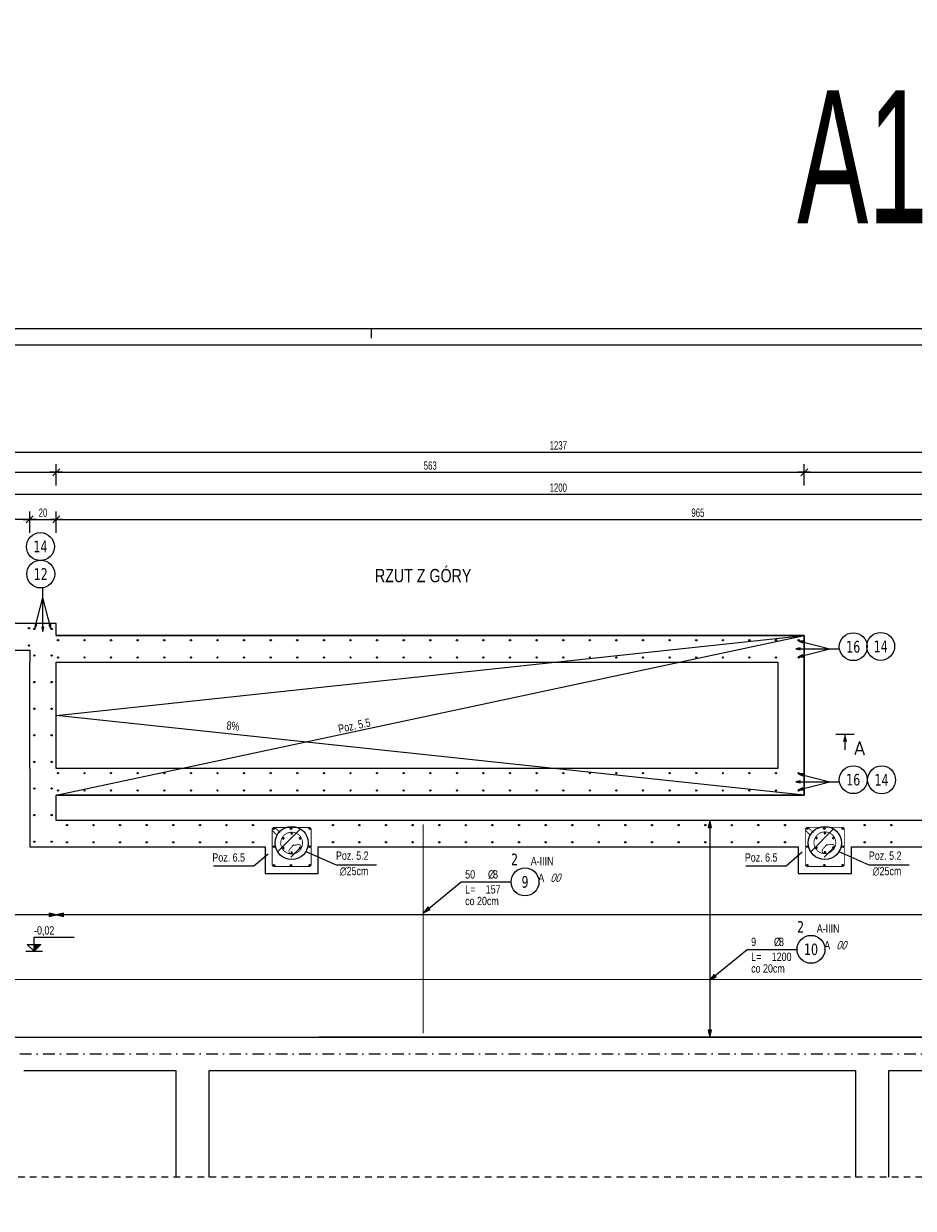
# Model space of a CAD drawing. Header units: millimetres. Extents: x 794 to 22817, y 194 to 7636.
# Tile 7 of 16: x 1282 to 1951, y 1380 to 2271. Entities that reach past the tile are written whole.
import ezdxf
from ezdxf.enums import TextEntityAlignment as Align

# ---------------------------------------------------------------- set-up
doc = ezdxf.new("R2010")
doc.units = ezdxf.units.MM
doc.header["$LTSCALE"] = 25
doc.linetypes.add('MO', pattern=[0.7, 0.35, -0.17, 0.01, -0.17])
doc.linetypes.add('MP', pattern=[0.36, 0.2, -0.16])
for name, color, linetype in [('BA_kot', 7, 'Continuous'), ('BA_pdz', 2, 'Continuous'), ('BA_ram', 2, 'Continuous'), ('BA_szr', 1, 'Continuous'), ('BA_txg', 3, 'Continuous'), ('BA_txs', 2, 'Continuous'), ('BA_wym', 1, 'Continuous'), ('BD_osm', 1, 'MO'), ('BD_wic', 1, 'Continuous'), ('BD_wig', 3, 'Continuous'), ('BD_wis', 2, 'Continuous'), ('BZ_odn', 1, 'Continuous'), ('BZ_opi1', 7, 'Continuous'), ('BZ_opi2', 4, 'Continuous'), ('BZ_P_prz', 4, 'Continuous'), ('BZ_P_strz', 3, 'Continuous'), ('BZ_P_wid', 3, 'Continuous'), ('BZ_pom', 6, 'Continuous'), ('BZ_wym', 1, 'Continuous')]:
    doc.layers.add(name, color=color, linetype=linetype)
doc.styles.add('BIKTBG', font='tahoma.ttf', dxfattribs={"width": 0.85})
doc.styles.add('BIKTG', font='bikromsw.shx', dxfattribs={"width": 0.8})
doc.styles.add('BIKTS', font='bikromsw.shx', dxfattribs={"width": 0.8})
doc.styles.add('BIKWYM', font='bikromsw.shx', dxfattribs={"width": 0.7})
doc.styles.add('ROMANC', font='simplex.shx', dxfattribs={"width": 0.9})
doc.dimstyles.new('BA_KR_25_cm', dxfattribs={"dimscale": 0.25, "dimtxt": 25, "dimasz": 1.666667, "dimexe": 24, "dimexo": 0, "dimgap": 0, "dimtad": 0, "dimdec": 1, "dimrnd": 0.5, "dimzin": 9, "dimdsep": 46, "dimtxsty": 'BIKWYM', "dimblk": 'WYM-KR', "dimcen": 0, "dimdle": 20, "dimclrd": 256, "dimclre": 256, "dimclrt": 7, "dimadec": 0, "dimazin": 0, "dimtfac": 0.033333, "dimtdec": 1, "dimtmove": 0, "dimatfit": 3, "dimldrblk": 'WYM-KR', "dimfxl": 1, "dimtvp": 0.8, "dimtolj": 1, "dimarcsym": 0})
doc.dimstyles.new('BA_ST_25_cm', dxfattribs={"dimscale": 0.25, "dimtxt": 25, "dimasz": 1.666667, "dimexe": 24, "dimexo": 0, "dimgap": 0, "dimtad": 0, "dimdec": 1, "dimrnd": 0.5, "dimdsep": 46, "dimtxsty": 'BIKWYM', "dimblk": 'WYM-ST', "dimcen": 0, "dimdle": 20, "dimclrd": 256, "dimclre": 256, "dimclrt": 7, "dimadec": 0, "dimazin": 0, "dimtfac": 0.033333, "dimtdec": 1, "dimtix": 1, "dimtmove": 2, "dimatfit": 3, "dimldrblk": 'WYM-ST', "dimfxl": 1, "dimtvp": 0.8, "dimtolj": 1, "dimtzin": 0, "dimarcsym": 0})
doc.dimstyles.new('BZ_ST_25_cm', dxfattribs={"dimscale": 0.25, "dimtxt": 25, "dimasz": 1.666667, "dimexe": 24, "dimexo": 0, "dimgap": 0, "dimtad": 0, "dimdec": 1, "dimrnd": 0.5, "dimdsep": 46, "dimtxsty": 'BIKWYM', "dimblk": 'WYM-ST', "dimcen": 0, "dimdle": 20, "dimclrd": 256, "dimclre": 256, "dimclrt": 7, "dimadec": 0, "dimazin": 0, "dimtfac": 0.033333, "dimtdec": 1, "dimtix": 1, "dimtmove": 2, "dimatfit": 2, "dimldrblk": 'WYM-ST', "dimfxl": 1, "dimtvp": 0.8, "dimtolj": 1, "dimtzin": 0, "dimarcsym": 0})
pattern_1 = [(45, (11998.009, 434.892), (-14.142136, 14.142136), []), (45, (11990.938, 441.963), (-14.142136, 14.142136), [10, -10])]

# ---------------------------------------------------------------- blocks, each defined once
blk = doc.blocks.new('WYM-ST')
blk.add_hatch(color=256).paths.add_polyline_path([(-13, 2.9), (0, 0), (-13, -2.9)])
blk.add_lwpolyline([(0, 0), (-13, 2.9), (-13, -2.9), (0, 0)])
blk = doc.blocks.new('*D30')
at = {"layer": 'BZ_odn', "lineweight": -2}
blk.add_line((1798.4, 1671.35), (1798.4, 1509.1), dxfattribs=at)
at = {"layer": 'Defpoints', "color": 0}
for p in [(1798.4, 1671.76), (1798.4, 1508.69), (1798.4, 1508.69)]:
    blk.add_point(p, dxfattribs=at)
at = {"layer": 'BZ_odn', "lineweight": -2, "xscale": 0.4166666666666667, "yscale": 0.4166666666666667, "zscale": 0.4166666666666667}
for p, rotation in [((1798.4, 1671.76), 90), ((1798.4, 1508.69), 270)]:
    blk.add_blockref('WYM-ST', p, dxfattribs=dict(at, rotation=rotation))
blk = doc.blocks.new('*D31')
at = {"layer": 'BZ_odn', "lineweight": -2}
blk.add_line((2302.48, 1600.72), (1307.31, 1600.72), dxfattribs=at)
at = {"layer": 'Defpoints', "color": 0}
for p in [(1306.89, 1600.72), (1306.89, 1600.72), (2302.9, 1600.72)]:
    blk.add_point(p, dxfattribs=at)
at = {"layer": 'BZ_odn', "lineweight": -2, "xscale": 0.4166666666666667, "yscale": 0.4166666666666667, "zscale": 0.4166666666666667, "rotation": 180}
blk.add_blockref('WYM-ST', (1306.89, 1600.72), dxfattribs=at)
at = {"layer": 'BZ_odn', "lineweight": -2, "xscale": 0.4166666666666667, "yscale": 0.4166666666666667, "zscale": 0.4166666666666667}
blk.add_blockref('WYM-ST', (2302.9, 1600.72), dxfattribs=at)
blk = doc.blocks.new('*D32')
at = {"layer": 'BZ_odn', "lineweight": -2}
blk.add_line((1306.48, 1600.72), (1066.31, 1600.72), dxfattribs=at)
at = {"layer": 'Defpoints', "color": 0}
for p in [(1065.89, 1600.72), (1065.89, 1600.72), (1306.89, 1600.72)]:
    blk.add_point(p, dxfattribs=at)
at = {"layer": 'BZ_odn', "lineweight": -2, "xscale": 0.4166666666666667, "yscale": 0.4166666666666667, "zscale": 0.4166666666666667, "rotation": 180}
blk.add_blockref('WYM-ST', (1065.89, 1600.72), dxfattribs=at)
at = {"layer": 'BZ_odn', "lineweight": -2, "xscale": 0.4166666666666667, "yscale": 0.4166666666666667, "zscale": 0.4166666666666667}
blk.add_blockref('WYM-ST', (1306.89, 1600.72), dxfattribs=at)
blk = doc.blocks.new('bik_BlkOpPret', base_point=(1524.45, 7050.26))
at = {"layer": 'BZ_opi1', "style": 'BIKTS', "width": 0.6}
for tag, p in [('SZTUK', (1533.83, 7057.76)), ('PRZEDR_FI', (1554.72, 7057.76)), ('PRZEKROJ', (1563.29, 7057.76)), ('PRZEDR_L', (1533.83, 7024.01)), ('DLUGOSC', (1568.65, 7024.01)), ('UWAGA', (1533.83, 6997.76))]:
    blk.add_attdef(tag, p, '', height=18.75, dxfattribs=at)
at = {"layer": 'BZ_opi2', "style": 'BIKTBG', "width": 0.6}
blk.add_attdef('NUMER', text='', height=26.25, dxfattribs=at).set_placement((1620.77, 7050.26), align=Align.MIDDLE_CENTER)
at = {"layer": 'BZ_pom', "width": 0.6}
for tag, p, height, style in [('POZYCJA', (1589.27, 7087.76), 26.25, 'BIKTBG'), ('GATUNEK', (1630.22, 7087.76), 18.75, 'BIKTS'), ('METODA_L', (1639.09, 7050.26), 18.75, 'BIKTS'), ('EURO_KOD', (1663.74, 7050.26), 18.75, 'BIKTS')]:
    blk.add_attdef(tag, p, '', height=height, dxfattribs=dict(at, style=style))
at = {"layer": 'BZ_wym', "width": 0.6}
for tag, p, height, style, flags in [('PRZEDR_NR', (1533.83, 6969.63), 26.25, 'BIKTBG', 1), ('PRZEDR_SZT', (1533.83, 6941.51), 18.75, 'BIKTS', 1), ('TYP_PRETA', (1533.83, 6913.38), 18.75, 'BIKTS', 3), ('EURO_KOD_SEGMENTY', (1567.58, 6885.26), 18.75, 'BIKTS', 3), ('HAK_1', (1533.83, 6857.13), 18.75, 'BIKTS', 3), ('HAK_2', (1533.83, 6829.01), 18.75, 'BIKTS', 3), ('ID', (1533.83, 6800.88), 18.75, 'BIKTS', 3), ('ID_C', (1533.83, 6772.76), 18.75, 'BIKTS', 3), ('b_atr_0', (1533.83, 6744.63), 18.75, 'BIKTS', 3)]:
    blk.add_attdef(tag, p, '', height=height, dxfattribs=dict(at, style=style, flags=flags))
blk = doc.blocks.new('ST2')
blk.add_line((13.8, 0), (0, 0))
blk.add_solid([(6.8, -1.9), (6.8, 1.9), (0, 0)])
blk = doc.blocks.new('eprzh')
blk.add_line((-47.9, 0), (47.9, 0))
at = {"xscale": 6, "yscale": 6, "zscale": 6, "rotation": 90}
blk.add_blockref('ST2', (0, 0), dxfattribs=at)
at = {"style": 'ROMANC'}
blk.add_attdef('PRZ', text='', height=70, dxfattribs=at).set_placement((76, 39.4), align=Align.CENTER)
blk = doc.blocks.new('PRET3')
blk.add_hatch(color=0).paths.add_polyline_path([(0.5, 0, 1), (-0.5, 0, 1)])
at = {"color": 0}
blk.add_circle((0, 0), 0.5, dxfattribs=at)
blk = doc.blocks.new('WYM-KR')
at = {"linetype": 'ByBlock'}
blk.add_line((11.52, 0), (-11.52, 0), dxfattribs=at)
at = {"color": 7, "linetype": 'ByBlock'}
blk.add_line((6.24, 6.24), (-6.24, -6.24), dxfattribs=at)
blk = doc.blocks.new('*D44')
at = {"layer": 'BA_wym', "lineweight": -2}
for p, q in [((1136.89, 1923.53), (1136.89, 1939.53)), ((1137.31, 1933.53), (1306.48, 1933.53)), ((1306.89, 1923.53), (1306.89, 1939.53))]:
    blk.add_line(p, q, dxfattribs=at)
at = {"layer": 'Defpoints', "color": 0}
for p in [(1306.89, 1933.53), (1136.89, 1923.53), (1306.89, 1923.53)]:
    blk.add_point(p, dxfattribs=at)
at = {"layer": 'BA_wym', "lineweight": -2, "xscale": 0.4166666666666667, "yscale": 0.4166666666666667, "zscale": 0.4166666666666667, "rotation": 180}
blk.add_blockref('WYM-KR', (1136.89, 1933.53), dxfattribs=at)
at = {"layer": 'BA_wym', "lineweight": -2, "xscale": 0.4166666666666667, "yscale": 0.4166666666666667, "zscale": 0.4166666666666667}
blk.add_blockref('WYM-KR', (1306.89, 1933.53), dxfattribs=at)
at = {"layer": 'BA_wym', "color": 7, "insert": (1221.89, 1938.53), "char_height": 6.25, "attachment_point": 5, "style": 'BIKWYM'}
blk.add_mtext('\\A1;170', dxfattribs=at)
blk = doc.blocks.new('*D45')
at = {"layer": 'BA_wym', "lineweight": -2}
for p, q in [((1306.89, 1923.53), (1306.89, 1939.53)), ((1307.31, 1933.53), (1868.98, 1933.53)), ((1869.39, 1923.53), (1869.39, 1939.53))]:
    blk.add_line(p, q, dxfattribs=at)
at = {"layer": 'Defpoints', "color": 0}
for p in [(1869.39, 1933.53), (1306.89, 1923.53), (1869.39, 1923.53)]:
    blk.add_point(p, dxfattribs=at)
at = {"layer": 'BA_wym', "lineweight": -2, "xscale": 0.4166666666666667, "yscale": 0.4166666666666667, "zscale": 0.4166666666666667, "rotation": 180}
blk.add_blockref('WYM-KR', (1306.89, 1933.53), dxfattribs=at)
at = {"layer": 'BA_wym', "lineweight": -2, "xscale": 0.4166666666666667, "yscale": 0.4166666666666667, "zscale": 0.4166666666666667}
blk.add_blockref('WYM-KR', (1869.39, 1933.53), dxfattribs=at)
at = {"layer": 'BA_wym', "color": 7, "insert": (1588.14, 1938.53), "char_height": 6.25, "attachment_point": 5, "style": 'BIKWYM'}
blk.add_mtext('\\A1;563', dxfattribs=at)
blk = doc.blocks.new('*D46')
at = {"layer": 'BA_wym', "lineweight": -2}
for p, q in [((1869.39, 1923.53), (1869.39, 1939.53)), ((1869.81, 1933.53), (2302.48, 1933.53)), ((2302.9, 1923.53), (2302.9, 1939.53))]:
    blk.add_line(p, q, dxfattribs=at)
at = {"layer": 'Defpoints', "color": 0}
for p in [(2302.9, 1933.53), (1869.39, 1923.53), (2302.9, 1923.53)]:
    blk.add_point(p, dxfattribs=at)
at = {"layer": 'BA_wym', "lineweight": -2, "xscale": 0.4166666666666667, "yscale": 0.4166666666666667, "zscale": 0.4166666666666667, "rotation": 180}
blk.add_blockref('WYM-KR', (1869.39, 1933.53), dxfattribs=at)
at = {"layer": 'BA_wym', "lineweight": -2, "xscale": 0.4166666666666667, "yscale": 0.4166666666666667, "zscale": 0.4166666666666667}
blk.add_blockref('WYM-KR', (2302.9, 1933.53), dxfattribs=at)
at = {"layer": 'BA_wym', "color": 7, "insert": (2086.14, 1938.53), "char_height": 6.25, "attachment_point": 5, "style": 'BIKWYM'}
blk.add_mtext('\\A1;434', dxfattribs=at)
blk = doc.blocks.new('*D48')
at = {"layer": 'BA_wym', "lineweight": -2}
for p, q in [((1085.89, 1888.09), (1085.89, 1904.09)), ((1286.48, 1898.09), (1086.31, 1898.09)), ((1286.89, 1888.09), (1286.89, 1904.09))]:
    blk.add_line(p, q, dxfattribs=at)
at = {"layer": 'Defpoints', "color": 0}
for p in [(1085.89, 1898.09), (1085.89, 1888.09), (1286.89, 1888.09)]:
    blk.add_point(p, dxfattribs=at)
at = {"layer": 'BA_wym', "lineweight": -2, "xscale": 0.4166666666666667, "yscale": 0.4166666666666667, "zscale": 0.4166666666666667, "rotation": 180}
blk.add_blockref('WYM-KR', (1085.89, 1898.09), dxfattribs=at)
at = {"layer": 'BA_wym', "lineweight": -2, "xscale": 0.4166666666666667, "yscale": 0.4166666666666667, "zscale": 0.4166666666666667}
blk.add_blockref('WYM-KR', (1286.89, 1898.09), dxfattribs=at)
at = {"layer": 'BA_wym', "color": 7, "insert": (1186.39, 1903.09), "char_height": 6.25, "attachment_point": 5, "style": 'BIKWYM'}
blk.add_mtext('\\A1;201', dxfattribs=at)
blk = doc.blocks.new('*D49')
at = {"layer": 'BA_wym', "lineweight": -2}
for p, q in [((1286.89, 1888.09), (1286.89, 1904.09)), ((1287.31, 1898.09), (1306.48, 1898.09)), ((1306.89, 1888.09), (1306.89, 1904.09))]:
    blk.add_line(p, q, dxfattribs=at)
at = {"layer": 'Defpoints', "color": 0}
for p in [(1306.89, 1898.09), (1286.89, 1888.09), (1306.89, 1888.09)]:
    blk.add_point(p, dxfattribs=at)
at = {"layer": 'BA_wym', "lineweight": -2, "xscale": 0.4166666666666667, "yscale": 0.4166666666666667, "zscale": 0.4166666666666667, "rotation": 180}
blk.add_blockref('WYM-KR', (1286.89, 1898.09), dxfattribs=at)
at = {"layer": 'BA_wym', "lineweight": -2, "xscale": 0.4166666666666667, "yscale": 0.4166666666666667, "zscale": 0.4166666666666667}
blk.add_blockref('WYM-KR', (1306.89, 1898.09), dxfattribs=at)
at = {"layer": 'BA_wym', "color": 7, "insert": (1296.89, 1903.09), "char_height": 6.25, "attachment_point": 5, "style": 'BIKWYM'}
blk.add_mtext('\\A1;20', dxfattribs=at)
blk = doc.blocks.new('*D50')
at = {"layer": 'BA_wym', "lineweight": -2}
for p, q in [((1306.89, 1888.09), (1306.89, 1904.09)), ((1307.31, 1898.09), (2271.48, 1898.09)), ((2271.89, 1888.09), (2271.89, 1904.09))]:
    blk.add_line(p, q, dxfattribs=at)
at = {"layer": 'Defpoints', "color": 0}
for p in [(2271.89, 1898.09), (1306.89, 1888.09), (2271.89, 1888.09)]:
    blk.add_point(p, dxfattribs=at)
at = {"layer": 'BA_wym', "lineweight": -2, "xscale": 0.4166666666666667, "yscale": 0.4166666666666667, "zscale": 0.4166666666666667, "rotation": 180}
blk.add_blockref('WYM-KR', (1306.89, 1898.09), dxfattribs=at)
at = {"layer": 'BA_wym', "lineweight": -2, "xscale": 0.4166666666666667, "yscale": 0.4166666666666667, "zscale": 0.4166666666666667}
blk.add_blockref('WYM-KR', (2271.89, 1898.09), dxfattribs=at)
at = {"layer": 'BA_wym', "color": 7, "insert": (1789.39, 1903.09), "char_height": 6.25, "attachment_point": 5, "style": 'BIKWYM'}
blk.add_mtext('\\A1;965', dxfattribs=at)
blk = doc.blocks.new('*D52')
at = {"layer": 'BA_wym', "lineweight": -2}
for p, q in [((1065.89, 1938.68), (1065.89, 1954.68)), ((2302.9, 1938.68), (2302.9, 1954.68)), ((1066.31, 1948.68), (2302.48, 1948.68))]:
    blk.add_line(p, q, dxfattribs=at)
at = {"layer": 'Defpoints', "color": 0}
for p in [(2302.9, 1948.68), (1065.89, 1938.68), (2302.9, 1938.68)]:
    blk.add_point(p, dxfattribs=at)
at = {"layer": 'BA_wym', "lineweight": -2, "xscale": 0.4166666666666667, "yscale": 0.4166666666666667, "zscale": 0.4166666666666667, "rotation": 180}
blk.add_blockref('WYM-KR', (1065.89, 1948.68), dxfattribs=at)
at = {"layer": 'BA_wym', "lineweight": -2, "xscale": 0.4166666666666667, "yscale": 0.4166666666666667, "zscale": 0.4166666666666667}
blk.add_blockref('WYM-KR', (2302.9, 1948.68), dxfattribs=at)
at = {"layer": 'BA_wym', "color": 7, "insert": (1684.39, 1953.68), "char_height": 6.25, "attachment_point": 5, "style": 'BIKWYM'}
blk.add_mtext('\\A1;1237', dxfattribs=at)
blk = doc.blocks.new('kota5')
h = blk.add_hatch()
h.set_pattern_fill('ANSI31', color=256, scale=0.0083333, angle=45, style=0)
h.paths.add_polyline_path([(0, 0), (0, 2.06), (2.06, 2.06)])
for p, q in [((0, 4.17), (12.08, 4.17)), ((0, 0), (0, 4.17)), ((-2.06, 2.06), (2.06, 2.06))]:
    blk.add_line(p, q)
at = {"color": 1}
blk.add_line((-2.5, 0), (2.5, 0), dxfattribs=at)
blk.add_lwpolyline([(-2.06, 2.06), (0, 0), (2.06, 2.06)])
at = {"style": 'BIKTS', "width": 0.8}
blk.add_attdef('POZIOM', text='', height=2.5, dxfattribs=at).set_placement((0, 6.25), align=Align.MIDDLE_LEFT)
blk = doc.blocks.new('*D103')
at = {"layer": 'BA_wym', "lineweight": -2}
for p, q in [((1084.39, 1926.9), (1084.39, 1910.9)), ((2284.39, 1926.9), (2284.39, 1910.9)), ((2283.98, 1916.9), (1084.81, 1916.9))]:
    blk.add_line(p, q, dxfattribs=at)
at = {"layer": 'Defpoints', "color": 0}
for p in [(1084.39, 1926.9), (2284.39, 1926.9), (1084.39, 1916.9)]:
    blk.add_point(p, dxfattribs=at)
at = {"layer": 'BA_wym', "lineweight": -2, "xscale": 0.4166666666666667, "yscale": 0.4166666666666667, "zscale": 0.4166666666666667, "rotation": 180}
blk.add_blockref('WYM-KR', (1084.39, 1916.9), dxfattribs=at)
at = {"layer": 'BA_wym', "lineweight": -2, "xscale": 0.4166666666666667, "yscale": 0.4166666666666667, "zscale": 0.4166666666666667}
blk.add_blockref('WYM-KR', (2284.39, 1916.9), dxfattribs=at)
at = {"layer": 'BA_wym', "color": 7, "insert": (1684.39, 1921.9), "char_height": 6.25, "attachment_point": 5, "style": 'BIKWYM'}
blk.add_mtext('\\A1;1200', dxfattribs=at)

msp = doc.modelspace()

# ---------------------------------------------------------------- hatches: boundary and pattern name
at = {"layer": 'BA_szr'}
h = msp.add_hatch(dxfattribs=at)
h.set_pattern_fill('BIK_ZELBET', color=256, scale=100, angle=45, pattern_type=2)
h.set_pattern_definition(pattern_1)
edge = h.paths.add_edge_path()
edge.add_ellipse((1483.91, 1654.74), major_axis=(0, 12.5), ratio=0.999433, start_angle=0, end_angle=360)
h = msp.add_hatch(dxfattribs=at)
h.set_pattern_fill('BIK_ZELBET', color=256, scale=100, angle=45, pattern_type=2)
h.set_pattern_definition(pattern_1)
edge = h.paths.add_edge_path()
edge.add_ellipse((1483.91, 1654.74), major_axis=(0, 12.5), ratio=0.999433, start_angle=0, end_angle=360)
h = msp.add_hatch(dxfattribs=at)
h.set_pattern_fill('BIK_ZELBET', color=256, scale=100, angle=45, pattern_type=2)
h.set_pattern_definition([(45, (12398.987, 434.897), (-14.142136, 14.142136), []), (45, (12391.916, 441.968), (-14.142136, 14.142136), [10, -10])])
edge = h.paths.add_edge_path()
edge.add_ellipse((1884.88, 1654.75), major_axis=(12.5, 0), ratio=1, start_angle=0, end_angle=360)

# ---------------------------------------------------------------- linework, layer by layer
at = {"layer": 'BA_pdz', "color": 1}
msp.add_line((1543.78, 2041.74), (1543.78, 2034.24), dxfattribs=at)
at = {"layer": 'BA_ram', "color": 1}
msp.add_lwpolyline([(793.78, 556.74), (793.78, 2041.74), (2893.78, 2041.74), (2893.78, 556.74)], close=True, dxfattribs=at)
at = {"layer": 'BA_ram'}
msp.add_lwpolyline([(868.78, 569.24), (868.78, 2029.24), (2881.28, 2029.24), (2881.28, 569.24)], close=True, dxfattribs=at)
at = {"layer": 'BA_txs'}
msp.add_lwpolyline([(1869.39, 1810.74), (1869.39, 1807.74)], dxfattribs=at)
at = {"layer": 'BD_osm'}
msp.add_lwpolyline([(929.54, 1496.24), (2426.69, 1496.24)], dxfattribs=at)
at = {"layer": 'BD_wic'}
for points in [[(1306.89, 1810.74), (1306.89, 1819.74), (1065.89, 1819.74), (1065.89, 1508.74)], [(1306.89, 1810.74), (1869.39, 1810.74), (1869.39, 1690.74), (1306.89, 1690.74)], [(1869.39, 1690.74), (1306.89, 1750.74), (1869.39, 1810.74)], [(1306.89, 1690.74), (1869.39, 1810.74)], [(1306.89, 1710.74), (1306.89, 1790.74)], [(2302.89, 1508.74), (2302.9, 1671.79), (1306.89, 1671.75), (1306.89, 1690.74)], [(1494.66, 1648.39), (1517.29, 1638.36), (1547.61, 1638.36)], [(1867.71, 1647.92), (1855.88, 1637.42), (1825.56, 1637.42)], [(1895.42, 1648.39), (1918.04, 1638.36), (1948.36, 1638.36)], [(1466.15, 1646.24), (1455.5, 1637.42), (1425.18, 1637.42)]]:
    msp.add_lwpolyline(points, dxfattribs=at)
at = {"layer": 'BD_wic', "color": 8}
for points in [[(1096.89, 1508.74), (2271.89, 1508.74)], [(2250.39, 1508.74), (1504.39, 1508.74), (1504.39, 1508.74)], [(1282.39, 1483.74), (1282.39, 1483.74), (1396.89, 1483.74), (1396.89, 1403.4)], [(1421.89, 1403.4), (1421.89, 1483.74), (1504.39, 1483.74)], [(1504.39, 1483.74), (1504.39, 1483.74), (1907.89, 1483.74), (1907.89, 1403.4)], [(1932.89, 1403.4), (1932.89, 1483.74), (2250.39, 1483.74)]]:
    msp.add_lwpolyline(points, dxfattribs=at)
at = {"layer": 'BD_wic', "color": 8, "linetype": 'MP'}
msp.add_lwpolyline([(2408.13, 1403.4), (954.01, 1403.4)], dxfattribs=at)
at = {"layer": 'BD_wig'}
for centre in [(1483.9, 1654.75), (1483.9, 1654.75), (1884.88, 1654.75), (1884.88, 1654.75)]:
    msp.add_circle(centre, 12.5, dxfattribs=at)
at = {"layer": 'BD_wis'}
for points in [[(1869.39, 1790.74), (1869.39, 1810.74), (1306.89, 1810.74), (1306.89, 1819.74), (1136.89, 1819.74), (1136.89, 1799.74), (1286.89, 1799.74), (1286.89, 1790.74)], [(1286.89, 1710.74), (1286.89, 1790.74)], [(1306.89, 1790.74), (1849.39, 1790.74)], [(1306.89, 1710.74), (1306.89, 1790.74)], [(1849.39, 1790.74), (1849.39, 1710.74)], [(1869.39, 1710.74), (1869.39, 1790.74)], [(1286.89, 1710.74), (1286.89, 1651.75), (1463.9, 1651.76)], [(2302.9, 1508.74), (2302.9, 1671.79), (1306.89, 1671.75), (1306.89, 1690.74), (1869.39, 1690.74), (1869.39, 1710.74)], [(1849.39, 1710.74), (1306.89, 1710.74)], [(1503.9, 1671.76), (1503.9, 1671.77), (1463.9, 1671.77), (1463.9, 1671.75)], [(1904.88, 1671.77), (1864.88, 1671.77), (1864.88, 1671.77)], [(1463.9, 1651.76), (1463.9, 1631.77), (1503.9, 1631.77), (1503.9, 1651.76)], [(1503.9, 1651.76), (1864.88, 1651.77)], [(1864.88, 1651.77), (1864.88, 1631.77), (1904.88, 1631.77), (1904.88, 1651.77)], [(1904.88, 1651.77), (2262.9, 1651.79)]]:
    msp.add_lwpolyline(points, dxfattribs=at)
at = {"layer": 'BZ_odn', "color": 252}
for centre in [(1294.98, 1877.63), (1295.22, 1857), (1906.22, 1802.36), (1926.85, 1802.6), (1906.22, 1702.36), (1927.52, 1702.24)]:
    msp.add_circle(centre, 10.5, dxfattribs=at)
at = {"layer": 'BZ_odn'}
for centre in [(1659.39, 1625.52), (1874.45, 1574.79)]:
    msp.add_circle(centre, 10.5, dxfattribs=at)
at = {"layer": 'BZ_P_strz', "const_width": 0.6}
for points in [[(1475.3, 1662.48), (1471.76, 1666.02, 0.668179), (1469.2, 1664.95), (1469.2, 1638.55, 0.414214), (1470.7, 1637.05), (1497.1, 1637.05, 0.414214), (1498.6, 1638.55), (1498.6, 1664.95, 0.414214), (1497.1, 1666.45), (1470.7, 1666.45, 0.668179), (1469.64, 1663.89), (1473.18, 1660.36)], [(1876.28, 1662.5), (1872.74, 1666.03, 0.668179), (1870.18, 1664.97), (1870.18, 1638.57, 0.414214), (1871.68, 1637.07), (1898.08, 1637.07, 0.414214), (1899.58, 1638.57), (1899.58, 1664.97, 0.414214), (1898.08, 1666.47), (1871.68, 1666.47, 0.668179), (1870.62, 1663.91), (1874.16, 1660.38)]]:
    msp.add_lwpolyline(points, format="xyb", dxfattribs=at)
at = {"layer": 'BZ_P_strz', "color": 8, "const_width": 0.6}
for points in [[(1484.41, 1646.49, 0.021545), (1484.51, 1646.5, 0.001542), (1484.56, 1646.5, 0.002997), (1484.66, 1646.51, 0.015437), (1485.16, 1646.57, 0.003373), (1485.27, 1646.59, 0.017213), (1485.82, 1646.7, 0.003702), (1485.94, 1646.73, 0.015729), (1486.43, 1646.88, 0.002347), (1486.51, 1646.9, 0.017313), (1487.04, 1647.1, 0.004015), (1487.16, 1647.15, 0.017394), (1487.68, 1647.4, 0.000223), (1487.68, 1647.4, 0.017568), (1488.18, 1647.68, 0.004035), (1488.3, 1647.75, 0.017339), (1488.77, 1648.07, 0.002135), (1488.82, 1648.11, 0.015864), (1489.23, 1648.44, 0.003763), (1489.32, 1648.52, 0.017205), (1489.73, 1648.91, 0.003279), (1489.81, 1648.98, 0.015423), (1490.15, 1649.36, 0.003126), (1490.21, 1649.44, 0.017232), (1490.56, 1649.88, 0.001548), (1490.59, 1649.93, 0.174661), (1492.08, 1655.28, 0.414214), (1483.3, 1662.85, 0.414214), (1475.72, 1654.07, 0.404793), (1484.24, 1646.48)], [(1885.39, 1646.75, 0.021545), (1885.49, 1646.75, 0.001542), (1885.54, 1646.75, 0.002997), (1885.64, 1646.76, 0.015437), (1886.14, 1646.82, 0.003373), (1886.25, 1646.84, 0.017213), (1886.8, 1646.96, 0.003702), (1886.92, 1646.98, 0.015729), (1887.41, 1647.13, 0.002347), (1887.49, 1647.15, 0.017313), (1888.02, 1647.35, 0.004015), (1888.14, 1647.4, 0.017394), (1888.66, 1647.65, 0.000223), (1888.66, 1647.65, 0.017568), (1889.16, 1647.93, 0.004035), (1889.28, 1648, 0.017339), (1889.75, 1648.33, 0.002135), (1889.8, 1648.37, 0.015864), (1890.21, 1648.69, 0.003763), (1890.3, 1648.77, 0.017205), (1890.71, 1649.16, 0.003279), (1890.79, 1649.24, 0.015423), (1891.13, 1649.61, 0.003126), (1891.19, 1649.69, 0.017232), (1891.54, 1650.14, 0.001548), (1891.57, 1650.18, 0.174661), (1893.06, 1655.53, 0.414214), (1884.28, 1663.11, 0.414214), (1876.71, 1654.32, 0.404793), (1885.22, 1646.74)], [(1484.73, 1652.61), (1482.35, 1649.84, 0.500731), (1483.07, 1646.55)], [(1491.28, 1651.19, 0.500731), (1488.85, 1653.5), (1485.25, 1652.89)], [(1885.71, 1652.86), (1883.33, 1650.09, 0.500731), (1884.05, 1646.81)], [(1892.26, 1651.44, 0.500731), (1889.83, 1653.76), (1886.23, 1653.15)]]:
    msp.add_lwpolyline(points, format="xyb", dxfattribs=at)
for points in [[(1485.61, 1653.62), (1484.94, 1652.84), (1483.92, 1652.67)], [(1886.59, 1653.88), (1885.92, 1653.1), (1884.9, 1652.92)]]:
    msp.add_lwpolyline(points, dxfattribs=at)
at = {"layer": 'BZ_P_wid', "const_width": 0.8}
for points in [[(1582.8, 1511.74), (1582.8, 1668.76)], [(1582.8, 1642.74), (1582.8, 1511.74)], [(2299.9, 1552.19), (1306.89, 1552.19), (1099.9, 1552.19)]]:
    msp.add_lwpolyline(points, dxfattribs=at)

# ---------------------------------------------------------------- block references
ref = msp.add_blockref('bik_BlkOpPret', (1611.27, 1625.52))
ref.add_attrib('NUMER', '9', dxfattribs={"layer": 'BZ_opi2', "height": 8.75, "style": 'BIKTBG', "width": 0.8}).set_placement((1659.39, 1625.52), align=Align.MIDDLE_CENTER)
ref.add_attrib('POZYCJA', '2', (1648.89, 1638.02), dxfattribs={"layer": 'BZ_pom', "height": 8.75, "style": 'BIKTBG', "width": 0.8})
ref.add_attrib('SZTUK', '50', (1614.39, 1628.02), dxfattribs={"layer": 'BZ_opi1', "height": 6.25, "style": 'BIKTS', "width": 0.8})
ref.add_attrib('GATUNEK', 'A-IIIN', (1663.72, 1638.02), dxfattribs={"layer": 'BZ_pom', "height": 6.25, "style": 'BIKTS', "width": 0.8})
ref.add_attrib('PRZEKROJ', '8', (1635.35, 1628.02), dxfattribs={"layer": 'BZ_opi1', "height": 6.25, "style": 'BIKTS', "width": 0.8})
ref.add_attrib('DLUGOSC', '157', (1629.87, 1616.77), dxfattribs={"layer": 'BZ_opi1', "height": 6.25, "style": 'BIKTS', "width": 0.8})
ref.add_attrib('UWAGA', 'co 20cm', (1614.39, 1608.02), dxfattribs={"layer": 'BZ_opi1', "height": 6.25, "style": 'BIKTS', "width": 0.8})
ref.add_attrib('METODA_L', 'A', (1669.36, 1625.52), dxfattribs={"layer": 'BZ_pom', "height": 6.25, "style": 'BIKTS', "width": 0.8})
ref.add_attrib('PRZEDR_FI', '%%c', (1631.54, 1628.02), dxfattribs={"layer": 'BZ_opi1', "height": 6.25, "style": 'BIKTS', "width": 0.8})
ref.add_attrib('PRZEDR_L', 'L=', (1614.39, 1616.77), dxfattribs={"layer": 'BZ_opi1', "height": 6.25, "style": 'BIKTS', "width": 0.8})
ref.add_attrib('EURO_KOD', '00', (1678.41, 1625.52), dxfattribs={"layer": 'BZ_pom', "height": 6.25, "style": 'BIKTS', "oblique": 18, "width": 0.8})
ref = msp.add_blockref('bik_BlkOpPret', (1826.33, 1574.79))
ref.add_attrib('NUMER', '10', dxfattribs={"layer": 'BZ_opi2', "height": 8.75, "style": 'BIKTBG', "width": 0.8}).set_placement((1874.45, 1574.79), align=Align.MIDDLE_CENTER)
ref.add_attrib('POZYCJA', '2', (1863.95, 1587.29), dxfattribs={"layer": 'BZ_pom', "height": 8.75, "style": 'BIKTBG', "width": 0.8})
ref.add_attrib('SZTUK', '9', (1829.45, 1577.29), dxfattribs={"layer": 'BZ_opi1', "height": 6.25, "style": 'BIKTS', "width": 0.8})
ref.add_attrib('GATUNEK', 'A-IIIN', (1878.78, 1587.29), dxfattribs={"layer": 'BZ_pom', "height": 6.25, "style": 'BIKTS', "width": 0.8})
ref.add_attrib('PRZEKROJ', '8', (1850.4, 1577.29), dxfattribs={"layer": 'BZ_opi1', "height": 6.25, "style": 'BIKTS', "width": 0.8})
ref.add_attrib('DLUGOSC', '1200', (1844.93, 1566.04), dxfattribs={"layer": 'BZ_opi1', "height": 6.25, "style": 'BIKTS', "width": 0.8})
ref.add_attrib('UWAGA', 'co 20cm', (1829.45, 1557.29), dxfattribs={"layer": 'BZ_opi1', "height": 6.25, "style": 'BIKTS', "width": 0.8})
ref.add_attrib('METODA_L', 'A', (1884.42, 1574.79), dxfattribs={"layer": 'BZ_pom', "height": 6.25, "style": 'BIKTS', "width": 0.8})
ref.add_attrib('PRZEDR_FI', '%%c', (1846.59, 1577.29), dxfattribs={"layer": 'BZ_opi1', "height": 6.25, "style": 'BIKTS', "width": 0.8})
ref.add_attrib('PRZEDR_L', 'L=', (1829.45, 1566.04), dxfattribs={"layer": 'BZ_opi1', "height": 6.25, "style": 'BIKTS', "width": 0.8})
ref.add_attrib('EURO_KOD', '00', (1893.47, 1574.79), dxfattribs={"layer": 'BZ_pom', "height": 6.25, "style": 'BIKTS', "oblique": 18, "width": 0.8})
at = {"layer": 'BA_kot', "xscale": 2.5, "yscale": 2.5, "zscale": 2.5, "rotation": 360}
msp.add_blockref('kota5', (1290.21, 1573.39), dxfattribs=at).add_auto_attribs({'POZIOM': '-0,02'})
at = {"layer": 'BA_txg'}
ref = msp.add_blockref('eprzh', (1900.04, 1736.65), dxfattribs=dict(at, xscale=-0.142857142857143, yscale=0.1428571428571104, zscale=0.142857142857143, rotation=180))
ref.add_attrib('PRZ', 'A', dxfattribs={"layer": '0', "height": 10, "style": 'ROMANC'}).set_placement((1910.89, 1721.01), align=Align.CENTER)
at = {"layer": 'BZ_P_prz'}
for p in [(1286.39, 1816.24), (1290.39, 1815.75), (1303.39, 1815.75), (1286.39, 1803.24), (1308.14, 1807.24), (1328.14, 1807.24), (1348.14, 1807.24), (1368.14, 1807.24), (1388.14, 1807.24), (1408.14, 1807.24), (1428.14, 1807.24), (1448.14, 1807.24), (1468.14, 1807.24), (1488.14, 1807.24), (1508.14, 1807.24), (1528.14, 1807.24), (1548.14, 1807.24), (1568.14, 1807.24), (1588.14, 1807.24), (1608.14, 1807.24), (1628.14, 1807.24), (1648.14, 1807.24), (1668.14, 1807.24), (1688.14, 1807.24), (1708.14, 1807.24), (1728.14, 1807.24), (1748.14, 1807.24), (1768.14, 1807.24), (1788.14, 1807.24), (1808.14, 1807.24), (1828.14, 1807.24), (1848.14, 1807.24), (1865.14, 1807.24), (1290.39, 1795.75), (1303.39, 1795.75), (1308.14, 1794.24), (1328.14, 1794.24), (1348.14, 1794.24), (1368.14, 1794.24), (1388.14, 1794.24), (1408.14, 1794.24), (1428.14, 1794.24), (1448.14, 1794.24), (1468.14, 1794.24), (1488.14, 1794.24), (1508.14, 1794.24), (1528.14, 1794.24), (1548.14, 1794.24), (1568.14, 1794.24), (1588.14, 1794.24), (1608.14, 1794.24), (1628.14, 1794.24), (1648.14, 1794.24), (1668.14, 1794.24), (1688.14, 1794.24), (1708.14, 1794.24), (1728.14, 1794.24), (1748.14, 1794.24), (1768.14, 1794.24), (1788.14, 1794.24), (1808.14, 1794.24), (1828.14, 1794.24), (1848.14, 1794.24), (1865.14, 1794.24), (1290.39, 1775.75), (1303.39, 1775.75), (1290.39, 1755.75), (1303.39, 1755.75), (1290.39, 1735.75), (1303.39, 1735.75), (1290.39, 1715.75), (1303.39, 1715.75), (1308.14, 1707.24), (1328.14, 1707.24), (1348.14, 1707.24), (1368.14, 1707.24), (1388.14, 1707.24), (1408.14, 1707.24), (1428.14, 1707.24), (1448.14, 1707.24), (1468.14, 1707.24), (1488.14, 1707.24), (1508.14, 1707.24), (1528.14, 1707.24), (1548.14, 1707.24), (1568.14, 1707.24), (1588.14, 1707.24), (1608.14, 1707.24), (1628.14, 1707.24), (1648.14, 1707.24), (1668.14, 1707.24), (1688.14, 1707.24), (1708.14, 1707.24), (1728.14, 1707.24), (1748.14, 1707.24), (1768.14, 1707.24), (1788.14, 1707.24), (1808.14, 1707.24), (1828.14, 1707.24), (1848.14, 1707.24), (1865.14, 1707.24), (1290.39, 1695.75), (1303.39, 1695.75), (1308.14, 1694.24), (1328.14, 1694.24), (1348.14, 1694.24), (1368.14, 1694.24), (1388.14, 1694.24), (1408.14, 1694.24), (1428.14, 1694.24), (1448.14, 1694.24), (1468.14, 1694.24), (1488.14, 1694.24), (1508.14, 1694.24), (1528.14, 1694.24), (1548.14, 1694.24), (1568.14, 1694.24), (1588.14, 1694.24), (1608.14, 1694.24), (1628.14, 1694.24), (1648.14, 1694.24), (1668.14, 1694.24), (1688.14, 1694.24), (1708.14, 1694.24), (1728.14, 1694.24), (1748.14, 1694.24), (1768.14, 1694.24), (1788.14, 1694.24), (1808.14, 1694.24), (1828.14, 1694.24), (1848.14, 1694.24), (1865.14, 1694.24), (1290.39, 1675.75), (1303.39, 1675.75), (1314.89, 1668.25), (1334.89, 1668.25), (1354.89, 1668.25), (1374.89, 1668.25), (1394.89, 1668.25), (1414.89, 1668.25), (1434.89, 1668.25), (1454.89, 1668.25), (1514.89, 1668.26), (1534.89, 1668.26), (1554.89, 1668.26), (1574.89, 1668.26), (1594.89, 1668.26), (1614.89, 1668.26), (1634.89, 1668.26), (1654.89, 1668.26), (1674.89, 1668.26), (1694.89, 1668.27), (1714.89, 1668.27), (1734.89, 1668.27), (1754.89, 1668.27), (1774.89, 1668.27), (1794.89, 1668.27), (1814.89, 1668.27), (1834.89, 1668.27), (1854.89, 1668.27), (1914.89, 1668.28), (1934.89, 1668.28), (1290.39, 1655.75), (1303.39, 1655.75), (1314.89, 1655.25), (1334.89, 1655.25), (1354.89, 1655.25), (1374.89, 1655.25), (1394.89, 1655.25), (1414.89, 1655.25), (1434.89, 1655.25), (1454.89, 1655.25), (1514.89, 1655.26), (1534.89, 1655.26), (1554.89, 1655.26), (1574.89, 1655.26), (1594.89, 1655.26), (1614.89, 1655.26), (1634.89, 1655.26), (1654.89, 1655.26), (1674.89, 1655.26), (1694.89, 1655.27), (1714.89, 1655.27), (1734.89, 1655.27), (1754.89, 1655.27), (1774.89, 1655.27), (1794.89, 1655.27), (1814.89, 1655.27), (1834.89, 1655.27), (1854.89, 1655.27), (1914.89, 1655.27), (1934.89, 1655.28)]:
    msp.add_blockref('PRET3', p, dxfattribs=at)
at = {"layer": 'BZ_P_prz', "xscale": 1.2, "yscale": 1.2, "zscale": 1.2}
for p in [(1470.66, 1665.54), (1483.43, 1665.54), (1497.43, 1665.54), (1871.64, 1665.56), (1884.41, 1665.56), (1898.41, 1665.56), (1470.66, 1652.02), (1497.43, 1652.02), (1871.64, 1652.04), (1898.41, 1652.04), (1470.66, 1638.02), (1483.43, 1638.02), (1497.43, 1638.02), (1871.64, 1638.04), (1884.41, 1638.04), (1898.41, 1638.04)]:
    msp.add_blockref('PRET3', p, dxfattribs=at)
at = {"layer": 'BZ_P_prz', "color": 8, "xscale": -1.2, "yscale": 1.2, "zscale": 1.2}
for p, rotation in [((1477.58, 1658.33), 149.9999999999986), ((1483.9, 1661.98), 89.9999999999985), ((1490.22, 1658.33), 29.99999999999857), ((1878.56, 1658.58), 149.9999999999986), ((1884.88, 1662.23), 89.9999999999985), ((1891.2, 1658.58), 29.99999999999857), ((1477.58, 1651.03), 209.9999999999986), ((1483.9, 1647.38), 269.9999999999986), ((1490.22, 1651.03), 329.9999999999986), ((1878.56, 1651.28), 209.9999999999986), ((1884.88, 1647.63), 269.9999999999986), ((1891.2, 1651.28), 329.9999999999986)]:
    msp.add_blockref('PRET3', p, dxfattribs=dict(at, rotation=rotation))

# ---------------------------------------------------------------- texts
at = {"layer": 'BA_txg', "style": 'BIKTG', "width": 0.8}
msp.add_text('RZUT Z GÓRY', height=10, dxfattribs=at).set_placement((1546.53, 1850.8))
at = {"layer": 'BA_txg', "insert": (1294.05, 2220.82, 181278.37), "char_height": 100, "width": 1238.1238, "attachment_point": 1, "style": 'BIKTG', "bg_fill": 2}
msp.add_mtext('\\pxsm0.8,qc;{\\W0.6;A1}', dxfattribs=at)
at = {"layer": 'BA_txs', "style": 'BIKTS', "width": 0.8}
for s, rotation, p in [('8%', 353.91147, (1434.67, 1740.2)), ('Poz. 5.5', 12.04257, (1519.66, 1737.41))]:
    msp.add_text(s, height=6.25, rotation=rotation, dxfattribs=at).set_placement(p)
for s, p in [('Poz. 5.2', (1517.22, 1642.11)), ('Poz. 5.2', (1917.97, 1642.11)), ('Poz. 6.5', (1424.3, 1640.74)), ('Poz. 6.5', (1824.69, 1640.74)), ('∅25cm', (1520.08, 1630.53)), ('∅25cm', (1920.83, 1630.53))]:
    msp.add_text(s, height=6.25, dxfattribs=at).set_placement(p)
at = {"layer": 'BZ_opi2', "linetype": 'Continuous', "style": 'BIKTBG', "width": 0.8}
for s, p in [('14', (1294.98, 1877.63)), ('12', (1295.22, 1857)), ('16', (1906.22, 1802.36)), ('14', (1926.85, 1802.6)), ('16', (1906.22, 1702.36)), ('14', (1927.52, 1702.24))]:
    msp.add_text(s, height=8.75, dxfattribs=at).set_placement(p, align=Align.MIDDLE_CENTER)

# ---------------------------------------------------------------- dimensions: what is measured, and where the dimension line sits
at = {"layer": 'BA_wym'}
for base, p1, p2, picture, middle in [((2302.9, 1948.68), (1065.89, 1938.68), (2302.9, 1938.68), '*D52', (1684.39, 1953.68)), ((1306.89, 1933.53), (1136.89, 1923.53), (1306.89, 1923.53), '*D44', (1221.89, 1938.53)), ((1869.39293, 1933.53216), (1306.8929, 1923.53216), (1869.39293, 1923.53216), '*D45', (1588.14291, 1938.53216)), ((2302.9, 1933.53), (1869.39, 1923.53), (2302.9, 1923.53), '*D46', (2086.14, 1938.53)), ((1084.39, 1916.9), (2284.39, 1926.9), (1084.39, 1926.9), '*D103', (1684.39, 1921.9)), ((1085.89, 1898.09), (1286.89, 1888.09), (1085.89, 1888.09), '*D48', (1186.39, 1903.09)), ((1306.89, 1898.09), (1286.89, 1888.09), (1306.89, 1888.09), '*D49', (1296.89, 1903.09)), ((2271.89, 1898.09), (1306.89, 1888.09), (2271.89, 1888.09), '*D50', (1789.39, 1903.09))]:
    dim = msp.add_linear_dim(base=base, p1=p1, p2=p2, dimstyle='BA_KR_25_cm', override={"dimdec": 0, "dimrnd": 1, "dimatfit": 1}, dxfattribs=at)
    dim.commit()
    dim.dimension.update_dxf_attribs({"geometry": picture, "text_midpoint": middle})
at = {"layer": 'BZ_odn'}
for p1, p2, picture, middle in [((1798.4, 1671.76), (1798.4, 1508.69), '*D30', (1803.4, 1614.41)), ((1306.89, 1600.72), (1065.89, 1600.72), '*D32', (1249.54, 1595.72)), ((2302.9, 1600.72), (1306.89, 1600.72), '*D31', (2245.54, 1595.72))]:
    dim = msp.add_aligned_dim(p1=p1, p2=p2, distance=0, text=' ', dimstyle='BZ_ST_25_cm', override={"dimsah": 1, "dimse1": 1, "dimse2": 1}, dxfattribs=at)
    dim.commit()
    dim.dimension.update_dxf_attribs({"geometry": picture, "text_midpoint": middle})

# ---------------------------------------------------------------- leaders
at = {"layer": 'BZ_odn', "color": 252}
for points in [[(1290.84, 1815.92), (1296.84, 1839.47), (1296.84, 1846.75)], [(1302.84, 1815.92), (1296.84, 1839.47), (1296.84, 1846.75)], [(1296.84, 1813.72), (1296.84, 1832.19), (1296.84, 1839.47)], [(1862.93, 1800.74), (1881.41, 1800.74), (1888.69, 1800.74)], [(1865.14, 1806.74), (1888.69, 1800.74), (1895.97, 1800.74)], [(1865.14, 1794.74), (1888.69, 1800.74), (1895.97, 1800.74)], [(1862.93, 1700.74), (1881.41, 1700.74), (1888.69, 1700.74)], [(1865.14, 1706.74), (1888.69, 1700.74), (1895.97, 1700.74)], [(1865.14, 1694.74), (1888.69, 1700.74), (1895.97, 1700.74)]]:
    msp.add_leader(points, dimstyle='BA_ST_25_cm', override={"dimasz": 1, "dimclrd": 252}, dxfattribs=at)
at = {"layer": 'BZ_odn'}
for points in [[(1583.05, 1602.34), (1611.27, 1625.52), (1648.89, 1625.52)], [(1798.11, 1551.61), (1826.33, 1574.79), (1863.95, 1574.79)]]:
    msp.add_leader(points, dimstyle='BA_ST_25_cm', dxfattribs=at)

doc.saveas('drawing.dxf')
